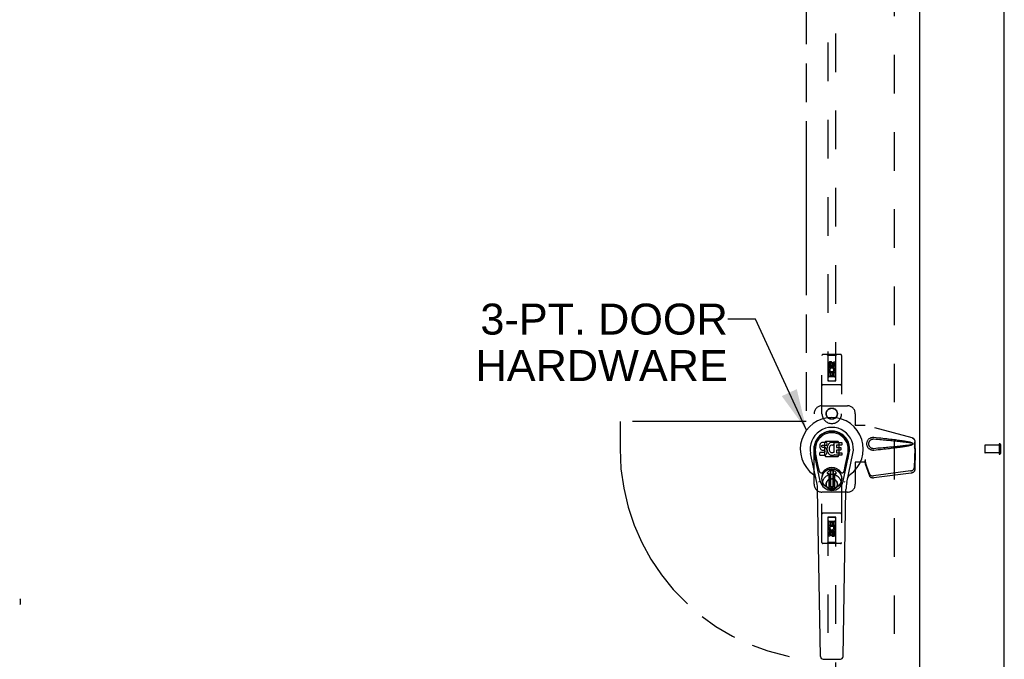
# Model space of a CAD drawing. Header units: inches. Extents: x 0 to 224, y 0 to 145.
# Tile 42 of 63: x 113 to 144, y 46 to 67. Entities that reach past the tile are written whole.
import ezdxf

# ---------------------------------------------------------------- set-up
doc = ezdxf.new("R2010")
doc.units = ezdxf.units.IN
doc.header["$LTSCALE"] = 12.302632
doc.header["$MEASUREMENT"] = 0
doc.linetypes.add('HIDDEN', pattern=[0.2, 0.1, -0.1])
doc.linetypes.add('PHANTOM', pattern=[0.8, 0.45, -0.05, 0.1, -0.05, 0.1, -0.05])
doc.layers.get('0').update_dxf_attribs({"linetype": 'CONTINUOUS'})
for name, color, linetype in [('02___PRT_ALL_AXES', 7, 'CONTINUOUS'), ('AVAILABLE_DOOR_SPACES', 7, 'CONTINUOUS'), ('DEFAULT_2', 8, 'HIDDEN'), ('DIMENSIONS', 7, 'CONTINUOUS')]:
    doc.layers.add(name, color=color, linetype=linetype)
doc.styles.get("Standard").update_dxf_attribs({"font": 'arial.ttf'})
doc.dimstyles.get("Standard").update_dxf_attribs({"dimtxt": 1.118421, "dimasz": 1.315789, "dimexe": 0.09, "dimexo": 0.07, "dimgap": 0.09, "dimtad": 0, "dimtih": 1, "dimtoh": 1, "dimdec": 3, "dimzin": 4, "dimdsep": 46, "dimtxsty": 'Standard', "dimblk": '_FILLED', "dimblk1": '_FILLED', "dimblk2": '_FILLED', "dimcen": 0.09, "dimadec": 3, "dimazin": 1, "dimtp": 0.001, "dimtm": 0.001, "dimtfac": 1, "dimtdec": 3, "dimtofl": 0, "dimtmove": 0, "dimatfit": 3, "dimldrblk": '_FILLED', "dimfxl": 1, "dimtolj": 1, "dimtzin": 4, "dimarcsym": 0})

# ---------------------------------------------------------------- blocks, each defined once
blk = doc.blocks.new('_FILLED')
at = {"color": 0, "linetype": 'ByBlock'}
blk.add_solid([(0, 0), (-1, 0.2), (-1, -0.2)], dxfattribs=at)

msp = doc.modelspace()

# ---------------------------------------------------------------- linework, layer by layer
at = {"color": 7, "linetype": 'Continuous'}
for p, q in [((144.144, 15.076), (144.144, 86.826)), ((138.26, 53.065), (138.258, 53.041)), ((138.265, 53.088), (138.26, 53.065)), ((138.274, 53.111), (138.265, 53.088)), ((138.288, 53.13), (138.274, 53.111)), ((138.296, 53.138), (138.288, 53.13)), ((138.306, 53.145), (138.296, 53.138)), ((138.327, 53.155), (138.306, 53.145)), ((138.351, 53.162), (138.327, 53.155)), ((138.329, 53.045), (138.332, 53.06)), ((138.332, 53.06), (138.335, 53.066)), ((138.335, 53.066), (138.34, 53.071)), ((138.34, 53.071), (138.355, 53.076)), ((138.49, 53.162), (138.351, 53.162)), ((138.355, 53.076), (138.37, 53.077)), ((138.37, 53.077), (138.483, 53.077)), ((138.483, 53.077), (138.488, 53.077)), ((138.488, 53.077), (138.49, 53.083)), ((138.492, 53.119), (138.49, 53.162)), ((138.49, 53.083), (138.491, 53.096)), ((138.491, 53.096), (138.492, 53.119)), ((138.513, 53.062), (138.505, 53.041)), ((138.524, 53.082), (138.513, 53.062)), ((138.537, 53.1), (138.524, 53.082)), ((138.552, 53.116), (138.537, 53.1)), ((138.568, 53.132), (138.552, 53.116)), ((138.586, 53.145), (138.568, 53.132)), ((138.607, 53.154), (138.586, 53.145)), ((138.595, 53.054), (138.587, 53.044)), ((138.606, 53.062), (138.595, 53.054)), ((138.631, 53.072), (138.606, 53.062)), ((138.628, 53.158), (138.607, 53.154)), ((138.651, 53.161), (138.628, 53.158)), ((138.644, 53.075), (138.631, 53.072)), ((138.657, 53.075), (138.644, 53.075)), ((138.673, 53.16), (138.651, 53.161)), ((138.67, 53.072), (138.657, 53.075)), ((138.683, 53.067), (138.67, 53.072)), ((138.684, 53.159), (138.673, 53.16)), ((138.695, 53.155), (138.684, 53.159)), ((138.715, 53.138), (138.689, 53.07)), ((138.713, 53.143), (138.695, 53.155)), ((138.724, 53.16), (138.96, 53.16)), ((138.724, 52.835), (138.724, 53.16)), ((138.794, 53.072), (138.794, 53.005)), ((138.96, 53.077), (138.798, 53.077)), ((138.965, 53.156), (138.965, 53.081)), ((138.167, 51.881), (137.97, 52.807)), ((138.278, 51.928), (138.086, 52.832)), ((138.134, 52.605), (138.089, 52.833)), ((138.201, 52.459), (138.127, 52.84)), ((138.258, 53.041), (138.259, 53.017)), ((138.259, 53.017), (138.262, 52.994)), ((138.26, 52.755), (138.26, 52.83)), ((138.262, 52.994), (138.271, 52.972)), ((138.324, 52.835), (138.265, 52.835)), ((138.265, 52.751), (138.409, 52.751)), ((138.271, 52.972), (138.284, 52.951)), ((138.284, 52.951), (138.3, 52.934)), ((138.3, 52.934), (138.32, 52.921)), ((138.32, 52.921), (138.331, 52.917)), ((138.385, 52.836), (138.324, 52.835)), ((138.329, 53.03), (138.329, 53.045)), ((138.33, 53.022), (138.329, 53.03)), ((138.332, 53.015), (138.33, 53.022)), ((138.331, 52.917), (138.343, 52.915)), ((138.336, 53.009), (138.332, 53.015)), ((138.342, 53.004), (138.336, 53.009)), ((138.357, 53), (138.342, 53.004)), ((138.343, 52.915), (138.39, 52.914)), ((138.381, 53.001), (138.357, 53)), ((138.405, 53), (138.381, 53.001)), ((138.4, 52.837), (138.385, 52.836)), ((138.39, 52.914), (138.398, 52.914)), ((138.398, 52.914), (138.405, 52.911)), ((138.406, 52.84), (138.4, 52.837)), ((138.428, 52.995), (138.405, 53)), ((138.405, 52.911), (138.411, 52.907)), ((138.412, 52.846), (138.406, 52.84)), ((138.409, 52.751), (138.421, 52.752)), ((138.411, 52.907), (138.416, 52.901)), ((138.421, 52.858), (138.412, 52.846)), ((138.416, 52.901), (138.422, 52.887)), ((138.424, 52.864), (138.421, 52.858)), ((138.421, 52.752), (138.432, 52.756)), ((138.422, 52.887), (138.425, 52.872)), ((138.425, 52.872), (138.424, 52.864)), ((138.439, 52.99), (138.428, 52.995)), ((138.432, 52.756), (138.452, 52.77)), ((138.449, 52.983), (138.439, 52.99)), ((138.466, 52.966), (138.449, 52.983)), ((138.452, 52.77), (138.469, 52.787)), ((138.479, 52.946), (138.466, 52.966)), ((138.469, 52.787), (138.476, 52.797)), ((138.476, 52.797), (138.481, 52.808)), ((138.489, 52.924), (138.479, 52.946)), ((138.481, 52.808), (138.49, 52.83)), ((138.495, 52.901), (138.489, 52.924)), ((138.495, 52.998), (138.49, 52.954)), ((138.49, 52.954), (138.491, 52.931)), ((138.49, 52.83), (138.496, 52.853)), ((138.491, 52.931), (138.494, 52.909)), ((138.494, 52.909), (138.499, 52.888)), ((138.499, 53.02), (138.495, 52.998)), ((138.498, 52.877), (138.495, 52.901)), ((138.496, 52.853), (138.498, 52.877)), ((138.505, 53.041), (138.499, 53.02)), ((138.499, 52.888), (138.506, 52.866)), ((138.506, 52.866), (138.527, 52.827)), ((138.527, 52.827), (138.54, 52.809)), ((138.54, 52.809), (138.554, 52.792)), ((138.554, 52.792), (138.571, 52.777)), ((138.56, 52.969), (138.559, 52.942)), ((138.559, 52.942), (138.561, 52.929)), ((138.563, 52.996), (138.56, 52.969)), ((138.561, 52.929), (138.564, 52.916)), ((138.567, 53.009), (138.563, 52.996)), ((138.564, 52.916), (138.574, 52.892)), ((138.573, 53.021), (138.567, 53.009)), ((138.571, 52.777), (138.588, 52.763)), ((138.587, 53.044), (138.573, 53.021)), ((138.574, 52.892), (138.587, 52.868)), ((138.587, 52.868), (138.596, 52.858)), ((138.588, 52.763), (138.598, 52.758)), ((138.596, 52.858), (138.606, 52.85)), ((138.598, 52.758), (138.609, 52.755)), ((138.606, 52.85), (138.617, 52.842)), ((138.609, 52.755), (138.63, 52.749)), ((138.617, 52.842), (138.63, 52.837)), ((138.63, 52.837), (138.643, 52.835)), ((138.63, 52.749), (138.652, 52.746)), ((138.643, 52.835), (138.656, 52.834)), ((138.652, 52.746), (138.675, 52.75)), ((138.656, 52.834), (138.669, 52.836)), ((138.669, 52.836), (138.682, 52.841)), ((138.675, 52.75), (138.696, 52.756)), ((138.682, 52.841), (138.694, 52.846)), ((138.694, 52.846), (138.705, 52.853)), ((138.696, 52.756), (138.715, 52.768)), ((138.712, 52.852), (138.724, 52.835)), ((138.726, 52.768), (138.715, 52.768)), ((138.715, 52.768), (138.715, 52.768)), ((138.726, 52.755), (138.726, 52.768)), ((138.961, 52.751), (138.73, 52.751)), ((138.795, 52.914), (138.795, 52.836)), ((138.798, 53), (138.929, 53)), ((138.929, 52.918), (138.799, 52.918)), ((138.799, 52.832), (138.961, 52.832)), ((138.934, 52.996), (138.934, 52.923)), ((138.966, 52.827), (138.966, 52.755)), ((139.01, 51.928), (139.202, 52.832)), ((139.086, 52.459), (139.161, 52.84)), ((139.12, 51.881), (139.318, 52.807)), ((139.154, 52.605), (139.198, 52.833)), ((138.249, 52.233), (138.201, 52.459)), ((139.038, 52.233), (139.086, 52.459)), ((138.506, 52.197), (138.616, 52.308)), ((138.616, 52.308), (138.506, 52.197)), ((138.561, 52.164), (138.52, 52.164)), ((138.561, 52.164), (138.52, 52.164)), ((138.561, 52.164), (138.561, 52.164)), ((138.561, 51.704), (138.561, 52.164)), ((138.561, 51.704), (138.561, 52.164)), ((138.601, 52.27), (138.614, 52.284)), ((138.614, 52.256), (138.601, 52.27)), ((138.601, 51.742), (138.601, 52.27)), ((138.614, 52.284), (138.673, 52.284)), ((138.614, 52.284), (138.628, 52.27)), ((138.628, 52.27), (138.614, 52.256)), ((138.614, 51.756), (138.614, 52.256)), ((138.628, 52.27), (138.659, 52.27)), ((138.659, 52.27), (138.673, 52.284)), ((138.673, 52.256), (138.659, 52.27)), ((138.782, 52.197), (138.672, 52.308)), ((138.672, 52.308), (138.782, 52.197)), ((138.673, 52.284), (138.687, 52.27)), ((138.687, 52.27), (138.673, 52.256)), ((138.673, 52.256), (138.673, 51.756)), ((138.687, 52.27), (138.687, 51.743)), ((138.768, 52.164), (138.726, 52.164)), ((138.727, 52.164), (138.726, 52.164)), ((138.726, 52.164), (138.726, 51.704)), ((138.768, 52.164), (138.727, 52.164)), ((138.727, 52.164), (138.727, 51.704)), ((138.286, 46.335), (138.193, 51.656)), ((138.601, 51.742), (138.614, 51.756)), ((138.615, 51.729), (138.601, 51.742)), ((138.614, 51.756), (138.628, 51.742)), ((138.628, 51.742), (138.615, 51.729)), ((138.673, 51.729), (138.615, 51.729)), ((138.66, 51.742), (138.628, 51.742)), ((138.66, 51.742), (138.673, 51.756)), ((138.673, 51.729), (138.66, 51.742)), ((138.673, 51.756), (138.687, 51.743)), ((138.687, 51.743), (138.673, 51.729)), ((139.002, 46.335), (139.095, 51.656)), ((138.365, 46.258), (138.923, 46.258))]:
    msp.add_line(p, q, dxfattribs=at)
at = {"color": 3, "linetype": 'Continuous'}
msp.add_line((141.456, 21.805), (141.456, 84.097), dxfattribs=at)
at = {"color": 7, "linetype": 'Continuous'}
for points in [[(138.246, 51.898), (138.244, 51.903), (138.242, 51.909), (138.241, 51.914), (138.24, 51.92)], [(139.048, 51.92), (139.047, 51.914), (139.045, 51.909), (139.044, 51.903), (139.042, 51.898)]]:
    msp.add_lwpolyline(points, dxfattribs=at)
for radius in [0.317, 0.313]:
    msp.add_circle((138.644, 52.006), radius, dxfattribs=at)
for centre, radius, start, end in [((138.644, 52.951), 1.004, 305.5066, 234.4934), ((138.644, 52.951), 0.689, 347.9703, 192.0297), ((138.644, 52.951), 0.571, 347.9703, 192.0297), ((138.644, 52.941), 0.527, 348.9402, 191.0594), ((138.685, 53.071), 0.00448, 246.1578, 339.0016), ((138.711, 53.14), 0.00448, 339.0016, 51.8729), ((138.798, 53.072), 0.00448, 90, 180), ((138.96, 53.156), 0.00448, 0, 90), ((138.96, 53.081), 0.00448, 270, 360), ((138.265, 52.83), 0.00448, 90, 180.0119), ((138.265, 52.755), 0.00483, 180, 270), ((138.708, 52.85), 0.00448, 34.0893, 127.3444), ((138.73, 52.755), 0.00448, 180, 270), ((138.798, 53.005), 0.00448, 180, 270), ((138.799, 52.914), 0.00448, 90, 180), ((138.799, 52.836), 0.00448, 180, 270), ((138.929, 52.996), 0.00448, 0, 90), ((138.929, 52.923), 0.00448, 270, 360), ((138.961, 52.827), 0.00448, 0, 90), ((138.961, 52.755), 0.00448, 270, 360), ((137.946, 51.973), 0.197, 12.0297, 54.4934), ((138.307, 52.246), 0.0591, 192.0297, 324.5763), ((138.644, 52.006), 0.354, 35.4237, 144.5763), ((138.52, 52.183), 0.0197, 135, 270), ((138.52, 52.183), 0.0195, 135, 270), ((138.644, 52.28), 0.0394, 45, 135), ((138.644, 52.28), 0.0392, 45, 135), ((138.768, 52.183), 0.0197, 270, 45), ((138.768, 52.183), 0.0195, 270, 45), ((138.981, 52.246), 0.0591, 215.4237, 347.9703), ((139.341, 51.973), 0.197, 125.5066, 167.9703), ((137.012, 51.635), 1.181, 1, 12.0297), ((138.644, 52.006), 0.374, 192.0297, 347.9703), ((140.276, 51.635), 1.181, 167.9703, 179), ((138.644, 52.006), 0.313, 254.7027, 285.2973), ((138.365, 46.336), 0.0787, 181, 270), ((138.923, 46.336), 0.0787, 270, 359)]:
    msp.add_arc(centre, radius, start, end, dxfattribs=at)
msp.add_ellipse((138.644, 52.941), major_axis=(0, 0.565), ratio=0.999848, start_param=-1.76365, end_param=1.76365, dxfattribs=at)
at = {"layer": '02___PRT_ALL_AXES', "color": 8, "linetype": 'HIDDEN'}
for p, q in [((138.537, 55.573), (138.537, 55.666)), ((138.58, 55.573), (138.537, 55.573)), ((138.58, 55.666), (138.58, 55.573)), ((138.624, 55.637), (138.624, 55.666)), ((138.665, 55.68), (138.665, 55.633)), ((138.708, 55.73), (138.75, 55.73)), ((138.708, 55.637), (138.708, 55.73)), ((138.75, 55.73), (138.75, 55.637)), ((138.537, 55.417), (138.715, 55.417)), ((138.537, 55.261), (138.537, 55.417)), ((138.58, 55.261), (138.537, 55.261)), ((138.585, 55.442), (138.546, 55.425)), ((138.622, 55.375), (138.58, 55.375)), ((138.58, 55.375), (138.58, 55.261)), ((138.622, 55.282), (138.622, 55.375)), ((138.665, 55.282), (138.622, 55.282)), ((138.708, 55.375), (138.665, 55.375)), ((138.665, 55.375), (138.665, 55.282)), ((138.715, 55.417), (138.696, 55.43)), ((138.708, 55.261), (138.708, 55.375)), ((138.75, 55.261), (138.708, 55.261)), ((138.74, 55.421), (138.738, 55.417)), ((138.738, 55.417), (138.75, 55.417)), ((138.75, 55.417), (138.75, 55.261)), ((143.976, 53.075), (143.529, 53.075)), ((143.976, 53.075), (143.976, 52.827)), ((143.976, 52.827), (143.529, 52.827)), ((138.537, 50.64), (138.58, 50.64)), ((138.537, 50.484), (138.537, 50.64)), ((138.58, 50.64), (138.58, 50.527)), ((138.623, 50.619), (138.666, 50.619)), ((138.623, 50.527), (138.623, 50.619)), ((138.666, 50.619), (138.666, 50.527)), ((138.708, 50.64), (138.751, 50.64)), ((138.708, 50.527), (138.708, 50.64)), ((138.751, 50.64), (138.751, 50.484)), ((138.55, 50.484), (138.537, 50.484)), ((138.537, 50.172), (138.537, 50.264)), ((138.548, 50.481), (138.55, 50.484)), ((138.751, 50.484), (138.573, 50.484)), ((138.573, 50.484), (138.591, 50.471)), ((138.58, 50.527), (138.623, 50.527)), ((138.58, 50.264), (138.58, 50.172)), ((138.623, 50.222), (138.623, 50.268)), ((138.664, 50.264), (138.664, 50.236)), ((138.666, 50.527), (138.708, 50.527)), ((138.702, 50.46), (138.742, 50.477)), ((138.708, 50.328), (138.751, 50.328)), ((138.708, 50.235), (138.708, 50.328)), ((138.751, 50.328), (138.751, 50.235)), ((138.58, 50.172), (138.537, 50.172))]:
    msp.add_line(p, q, dxfattribs=at)
for centre, radius in [((138.644, 55.623), 0.085), ((138.644, 54.076), 0.172), ((138.644, 51.826), 0.172), ((138.644, 50.278), 0.085)]:
    msp.add_circle(centre, radius, dxfattribs=at)
for centre, radius, start, end in [((138.602, 55.666), 0.0644, 12.2995, 180.0775), ((138.644, 55.467), 0.107, 334.2636, 203.4027), ((138.602, 55.666), 0.0219, 359.9011, 180), ((138.687, 55.637), 0.0635, 180, 360), ((138.686, 55.637), 0.0219, 190.307, 360), ((138.644, 55.467), 0.0639, 324.8895, 203.4026), ((138.644, 50.434), 0.107, 154.2636, 23.4027), ((138.601, 50.264), 0.0635, 0, 180), ((138.644, 50.434), 0.0639, 144.8895, 23.4026), ((138.602, 50.264), 0.0219, 10.307, 180), ((138.686, 50.235), 0.0644, 192.2995, 0.0775), ((138.686, 50.235), 0.0219, 179.9011, 360)]:
    msp.add_arc(centre, radius, start, end, dxfattribs=at)
at = {"layer": 'AVAILABLE_DOOR_SPACES', "color": 4, "linetype": 'PHANTOM'}
for p, q in [((137.831, 83.076), (137.831, 53.826)), ((137.831, 53.826), (131.894, 53.826)), ((131.894, 53.826), (131.894, 52.951))]:
    msp.add_line(p, q, dxfattribs=at)
msp.add_arc((138.644, 52.951), 6.75, 180, 263.0865, dxfattribs=at)
at = {"layer": 'DEFAULT_2', "color": 8, "linetype": 'HIDDEN'}
for p, q in [((140.644, 22.451), (140.644, 83.451)), ((138.519, 83.123), (138.519, 55.121)), ((138.769, 55.121), (138.769, 83.123)), ((138.331, 54.076), (138.331, 55.933)), ((138.926, 55.963), (138.361, 55.963)), ((138.514, 55.933), (138.484, 55.963)), ((138.774, 55.933), (138.514, 55.933)), ((138.514, 55.933), (138.517, 55.123)), ((138.77, 55.123), (138.774, 55.933)), ((138.774, 55.933), (138.804, 55.963)), ((138.956, 55.933), (138.956, 54.076)), ((138.644, 55.695), (138.581, 55.659)), ((138.581, 55.659), (138.591, 55.653)), ((138.581, 55.659), (138.581, 55.587)), ((138.581, 55.587), (138.591, 55.593)), ((138.581, 55.587), (138.644, 55.551)), ((138.644, 55.683), (138.591, 55.653)), ((138.591, 55.653), (138.591, 55.593)), ((138.591, 55.593), (138.644, 55.562)), ((138.706, 55.659), (138.644, 55.695)), ((138.644, 55.695), (138.644, 55.683)), ((138.696, 55.653), (138.644, 55.683)), ((138.644, 55.562), (138.696, 55.593)), ((138.644, 55.551), (138.706, 55.587)), ((138.644, 55.551), (138.644, 55.562)), ((138.706, 55.659), (138.696, 55.653)), ((138.696, 55.593), (138.696, 55.653)), ((138.706, 55.587), (138.696, 55.593)), ((138.706, 55.587), (138.706, 55.659)), ((138.771, 55.373), (138.516, 55.373)), ((138.729, 55.248), (138.559, 55.248)), ((138.926, 54.998), (138.361, 54.998)), ((138.517, 55.123), (138.77, 55.123)), ((138.519, 55.124), (138.769, 55.124)), ((138.519, 55.121), (138.769, 55.121)), ((138.331, 54.326), (139.144, 54.326)), ((138.081, 51.826), (138.081, 54.076)), ((139.394, 54.076), (139.394, 53.723)), ((139.391, 53.706), (139.394, 53.723)), ((139.391, 53.706), (139.712, 53.706)), ((139.398, 53.706), (139.394, 53.723)), ((141.202, 53.303), (139.704, 53.706)), ((141.209, 53.303), (139.712, 53.706)), ((138.443, 53.187), (138.407, 53.152)), ((138.407, 53.152), (138.407, 52.749)), ((138.845, 53.187), (138.443, 53.187)), ((138.88, 53.152), (138.845, 53.187)), ((138.88, 52.749), (138.88, 53.152)), ((141.294, 52.953), (141.294, 53.183)), ((141.302, 52.953), (141.302, 53.183)), ((143.519, 53.065), (143.519, 52.837)), ((143.976, 53.093), (143.976, 52.809)), ((144.019, 53.093), (144.019, 52.809)), ((138.407, 52.749), (138.443, 52.714)), ((138.845, 52.714), (138.88, 52.749)), ((141.272, 53.034), (141.294, 52.953)), ((141.293, 52.964), (141.274, 52.349)), ((141.28, 53.034), (141.302, 52.953)), ((141.307, 52.893), (141.288, 52.278)), ((141.293, 52.964), (141.307, 52.893)), ((141.302, 52.953), (141.294, 52.953)), ((141.296, 52.98), (141.304, 52.924)), ((141.304, 52.924), (141.305, 52.913)), ((141.305, 52.913), (141.306, 52.903)), ((141.306, 52.903), (141.307, 52.893)), ((138.443, 52.714), (138.845, 52.714)), ((139.712, 52.526), (139.391, 52.526)), ((139.391, 52.526), (139.394, 52.509)), ((139.398, 52.526), (139.394, 52.509)), ((139.394, 52.509), (139.394, 51.826)), ((139.712, 52.613), (139.704, 52.613)), ((139.704, 52.613), (139.704, 52.526)), ((139.842, 52.155), (139.71, 52.539)), ((139.724, 52.468), (139.71, 52.539)), ((139.712, 52.613), (139.712, 52.526)), ((139.715, 52.534), (139.724, 52.468)), ((139.856, 52.084), (139.724, 52.468)), ((141.157, 52.25), (139.969, 52.098)), ((141.17, 52.179), (139.983, 52.027)), ((138.331, 49.968), (138.331, 51.826)), ((138.956, 51.826), (138.956, 49.968)), ((139.144, 51.576), (138.331, 51.576)), ((138.926, 50.903), (138.361, 50.903)), ((138.517, 50.778), (138.514, 49.968)), ((138.517, 50.778), (138.77, 50.778)), ((138.769, 50.78), (138.519, 50.78)), ((138.519, 50.78), (138.519, 22.778)), ((138.769, 50.777), (138.519, 50.777)), ((138.559, 50.653), (138.729, 50.653)), ((138.769, 22.778), (138.769, 50.78)), ((138.774, 49.968), (138.77, 50.778)), ((138.516, 50.528), (138.771, 50.528)), ((138.644, 50.351), (138.581, 50.315)), ((138.581, 50.315), (138.591, 50.309)), ((138.581, 50.315), (138.581, 50.242)), ((138.581, 50.242), (138.591, 50.248)), ((138.581, 50.242), (138.644, 50.206)), ((138.644, 50.339), (138.591, 50.309)), ((138.591, 50.309), (138.591, 50.248)), ((138.591, 50.248), (138.644, 50.218)), ((138.706, 50.315), (138.644, 50.351)), ((138.644, 50.351), (138.644, 50.339)), ((138.696, 50.309), (138.644, 50.339)), ((138.644, 50.218), (138.696, 50.248)), ((138.644, 50.206), (138.706, 50.242)), ((138.706, 50.315), (138.696, 50.309)), ((138.696, 50.248), (138.696, 50.309)), ((138.706, 50.242), (138.696, 50.248)), ((138.706, 50.242), (138.706, 50.315)), ((138.926, 49.938), (138.361, 49.938)), ((138.514, 49.968), (138.484, 49.938)), ((138.774, 49.968), (138.514, 49.968)), ((138.644, 50.206), (138.644, 50.218)), ((138.774, 49.968), (138.804, 49.938)), ((112.765, 48.17), (112.755, 48.18)), ((112.765, 48.17), (112.765, 48.002)), ((112.765, 48.002), (112.755, 47.992))]:
    msp.add_line(p, q, dxfattribs=at)
for points in [[(139.988, 52.908), (139.975, 52.907), (139.962, 52.907), (139.949, 52.908), (139.936, 52.909), (139.923, 52.911), (139.911, 52.915), (139.899, 52.919), (139.887, 52.923), (139.875, 52.929), (139.864, 52.935), (139.852, 52.942), (139.841, 52.951), (139.829, 52.96), (139.818, 52.971), (139.807, 52.984), (139.797, 52.998), (139.788, 53.013), (139.779, 53.029), (139.773, 53.046), (139.768, 53.063), (139.764, 53.08), (139.762, 53.098), (139.761, 53.115), (139.762, 53.132), (139.764, 53.149), (139.767, 53.167), (139.772, 53.184), (139.779, 53.2), (139.787, 53.216), (139.796, 53.232), (139.806, 53.246), (139.817, 53.259), (139.828, 53.27), (139.84, 53.28), (139.851, 53.288), (139.863, 53.296), (139.874, 53.302), (139.886, 53.308), (139.898, 53.312), (139.91, 53.316), (139.923, 53.32), (139.936, 53.322), (139.949, 53.324)], [(139.988, 52.961), (139.978, 52.961), (139.969, 52.961), (139.96, 52.961), (139.95, 52.963), (139.941, 52.965), (139.932, 52.967), (139.923, 52.97), (139.914, 52.974), (139.906, 52.978), (139.898, 52.982), (139.889, 52.987), (139.881, 52.994), (139.873, 53.001), (139.865, 53.009), (139.857, 53.018), (139.85, 53.028), (139.843, 53.039), (139.838, 53.05), (139.833, 53.061), (139.829, 53.072), (139.827, 53.083), (139.825, 53.094), (139.824, 53.104), (139.823, 53.115), (139.824, 53.125), (139.825, 53.136), (139.826, 53.146), (139.829, 53.157), (139.832, 53.168), (139.837, 53.18), (139.842, 53.191), (139.849, 53.202), (139.856, 53.212), (139.864, 53.221), (139.872, 53.23), (139.88, 53.237), (139.888, 53.243), (139.897, 53.249), (139.905, 53.253), (139.914, 53.258), (139.922, 53.261), (139.931, 53.264), (139.941, 53.267), (139.95, 53.269), (139.959, 53.27), (139.969, 53.271), (139.978, 53.271), (139.988, 53.27)], [(139.949, 53.324), (139.962, 53.325), (139.975, 53.325), (139.988, 53.324)], [(139.988, 53.324), (140.063, 53.316), (140.136, 53.309), (140.206, 53.302), (140.273, 53.294), (140.337, 53.288), (140.398, 53.281), (140.457, 53.274), (140.514, 53.268), (140.568, 53.261), (140.62, 53.255), (140.67, 53.249), (140.718, 53.243), (140.763, 53.237), (140.807, 53.23), (140.849, 53.224), (140.89, 53.218), (140.928, 53.212), (140.965, 53.206), (141.001, 53.2), (141.034, 53.194), (141.067, 53.188), (141.097, 53.181), (141.127, 53.175), (141.155, 53.167), (141.181, 53.159), (141.206, 53.151)], [(139.988, 53.27), (140.051, 53.265), (140.112, 53.26), (140.171, 53.255), (140.228, 53.25), (140.283, 53.245), (140.336, 53.24), (140.387, 53.236), (140.436, 53.231), (140.482, 53.227), (140.527, 53.223), (140.57, 53.219), (140.612, 53.215), (140.651, 53.211), (140.689, 53.208), (140.725, 53.204), (140.759, 53.201), (140.792, 53.197), (140.823, 53.194), (140.853, 53.191), (140.883, 53.188), (140.911, 53.184), (140.938, 53.181), (140.966, 53.178), (140.992, 53.175), (141.019, 53.171), (141.046, 53.168), (141.073, 53.164), (141.1, 53.16), (141.127, 53.156), (141.153, 53.151), (141.18, 53.146), (141.206, 53.14)], [(141.206, 53.092), (141.18, 53.086), (141.153, 53.08), (141.127, 53.076), (141.1, 53.071), (141.073, 53.067), (141.046, 53.064), (141.02, 53.06), (140.993, 53.057), (140.966, 53.053), (140.939, 53.05), (140.911, 53.047), (140.883, 53.044), (140.854, 53.041), (140.824, 53.037), (140.793, 53.034), (140.76, 53.031), (140.726, 53.027), (140.69, 53.024), (140.652, 53.02), (140.613, 53.016), (140.571, 53.012), (140.528, 53.008), (140.483, 53.004), (140.436, 53), (140.387, 52.996), (140.337, 52.991), (140.284, 52.986), (140.229, 52.982), (140.172, 52.977), (140.113, 52.972), (140.051, 52.966), (139.988, 52.961)], [(141.206, 53.081), (141.183, 53.073), (141.159, 53.065), (141.134, 53.059), (141.108, 53.052), (141.08, 53.046), (141.051, 53.04), (141.02, 53.035), (140.988, 53.029), (140.955, 53.023), (140.921, 53.018), (140.885, 53.012), (140.847, 53.007), (140.808, 53.001), (140.767, 52.995), (140.725, 52.99), (140.681, 52.984), (140.635, 52.978), (140.587, 52.972), (140.537, 52.966), (140.486, 52.96), (140.432, 52.954), (140.376, 52.948), (140.317, 52.942), (140.256, 52.935), (140.193, 52.928), (140.127, 52.922), (140.059, 52.915), (139.988, 52.908)], [(141.202, 53.303), (141.215, 53.299), (141.227, 53.293), (141.239, 53.287), (141.249, 53.278), (141.259, 53.269), (141.268, 53.259), (141.276, 53.247), (141.282, 53.235), (141.287, 53.223), (141.291, 53.21), (141.293, 53.196), (141.294, 53.183)], [(141.206, 53.151), (141.212, 53.148), (141.217, 53.144), (141.222, 53.139), (141.226, 53.134), (141.228, 53.128), (141.23, 53.122), (141.23, 53.116), (141.23, 53.11), (141.228, 53.104), (141.226, 53.098), (141.222, 53.093), (141.217, 53.088), (141.212, 53.084), (141.206, 53.081)], [(141.206, 53.14), (141.211, 53.138), (141.216, 53.135), (141.22, 53.132), (141.223, 53.129), (141.225, 53.124), (141.226, 53.12), (141.227, 53.115), (141.226, 53.111), (141.225, 53.106), (141.222, 53.103), (141.219, 53.099), (141.216, 53.096), (141.211, 53.093), (141.206, 53.092)], [(141.302, 53.183), (141.301, 53.196), (141.299, 53.21), (141.295, 53.223), (141.29, 53.235), (141.284, 53.247), (141.276, 53.259), (141.267, 53.269), (141.257, 53.278), (141.246, 53.287), (141.235, 53.293), (141.222, 53.299), (141.209, 53.303)], [(141.272, 53.034), (141.277, 53.015), (141.283, 52.996), (141.288, 52.977), (141.294, 52.958), (141.299, 52.941), (141.304, 52.924)], [(141.28, 53.034), (141.282, 53.025), (141.285, 53.015), (141.288, 53.006), (141.29, 52.997), (141.293, 52.989), (141.296, 52.98)], [(141.296, 52.98), (141.295, 52.978), (141.295, 52.975), (141.294, 52.972), (141.294, 52.969), (141.294, 52.967), (141.293, 52.964)], [(139.704, 52.613), (139.707, 52.593), (139.709, 52.573), (139.712, 52.553), (139.715, 52.534)], [(139.711, 52.555), (139.711, 52.549), (139.711, 52.547), (139.711, 52.544), (139.711, 52.541), (139.71, 52.539)], [(139.712, 52.613), (139.712, 52.603), (139.711, 52.573)], [(139.719, 52.506), (139.717, 52.517), (139.715, 52.534), (139.713, 52.55), (139.712, 52.565), (139.712, 52.578), (139.711, 52.585)], [(139.711, 52.573), (139.711, 52.564), (139.711, 52.555)], [(139.842, 52.155), (139.847, 52.145), (139.852, 52.136), (139.859, 52.128), (139.868, 52.121), (139.878, 52.114), (139.889, 52.108), (139.901, 52.103), (139.913, 52.1), (139.927, 52.098), (139.941, 52.096), (139.955, 52.096), (139.969, 52.098)], [(141.157, 52.25), (141.172, 52.253), (141.187, 52.257), (141.201, 52.262), (141.215, 52.269), (141.228, 52.276), (141.239, 52.285), (141.249, 52.294), (141.258, 52.305), (141.264, 52.315), (141.27, 52.326), (141.273, 52.338), (141.274, 52.349)], [(141.288, 52.278), (141.286, 52.267), (141.283, 52.255), (141.278, 52.244), (141.271, 52.234), (141.263, 52.223), (141.253, 52.214), (141.241, 52.205), (141.229, 52.198), (141.215, 52.191), (141.201, 52.186), (141.186, 52.182), (141.17, 52.179)], [(139.983, 52.027), (139.968, 52.025), (139.954, 52.025), (139.94, 52.027), (139.927, 52.029), (139.914, 52.032), (139.902, 52.037), (139.891, 52.043), (139.882, 52.05), (139.873, 52.057), (139.866, 52.065), (139.86, 52.074), (139.856, 52.084)]]:
    msp.add_lwpolyline(points, dxfattribs=at)
for centre, radius in [((138.644, 55.623), 0.0845), ((138.644, 54.076), 0.18), ((138.644, 51.826), 0.18), ((138.644, 50.278), 0.0845)]:
    msp.add_circle(centre, radius, dxfattribs=at)
for centre, radius, start, end in [((138.361, 55.933), 0.03, 90, 180), ((138.926, 55.933), 0.03, 0, 90), ((138.559, 55.208), 0.04, 90, 180), ((138.729, 55.208), 0.04, 0, 90), ((138.361, 55.028), 0.03, 180, 270), ((138.559, 55.163), 0.04, 180, 270), ((138.729, 55.163), 0.04, 270, 360), ((138.926, 55.028), 0.03, 270, 360), ((138.331, 54.076), 0.25, 90, 180), ((139.144, 54.076), 0.25, 0, 90), ((138.644, 54.076), 0.312, 180, 360), ((143.529, 53.065), 0.01, 90, 180), ((143.997, 53.093), 0.0215, 0, 180), ((143.529, 52.837), 0.01, 180, 270), ((143.997, 52.809), 0.0215, 180, 360), ((138.644, 51.826), 0.312, 0, 180), ((138.331, 51.826), 0.25, 180, 270), ((139.144, 51.826), 0.25, 270, 360), ((138.361, 50.873), 0.03, 90, 180), ((138.926, 50.873), 0.03, 0, 90), ((138.559, 50.738), 0.04, 90, 180), ((138.559, 50.693), 0.04, 180, 270), ((138.729, 50.738), 0.04, 0, 90), ((138.729, 50.693), 0.04, 270, 360), ((138.361, 49.968), 0.03, 180, 270), ((138.926, 49.968), 0.03, 270, 360)]:
    msp.add_arc(centre, radius, start, end, dxfattribs=at)

# ---------------------------------------------------------------- texts
at = {"layer": 'DIMENSIONS', "color": 2, "linetype": 'Continuous', "insert": (135.329, 57.583), "char_height": 0.9868, "width": 8.0268, "attachment_point": 3, "line_spacing_factor": 0.9}
msp.add_mtext('3-PT. DOOR\\PHARDWARE', dxfattribs=at)

# ---------------------------------------------------------------- leaders
at = {"layer": 'DIMENSIONS', "color": 2, "linetype": 'Continuous', "annotation_type": 0, "has_hookline": 1, "hookline_direction": 1, "text_width": 7.858}
msp.add_leader([(137.84, 53.552), (136.21, 57.09), (135.329, 57.09)], dimstyle='Standard', override={"dimtad": 0}, dxfattribs=at)

doc.saveas('drawing.dxf')
